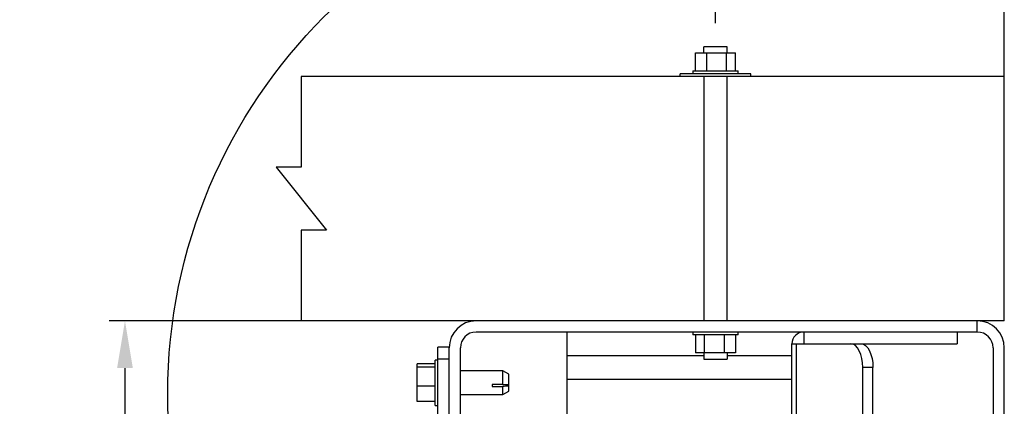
# Model space of a CAD drawing. Header units: inches. Extents: x 170 to 312, y 215 to 248.
# Tile 239 of 256: x 247.295 to 249.25, y 217.359 to 218.127. Entities that reach past the tile are written whole.
import ezdxf

# ---------------------------------------------------------------- set-up
doc = ezdxf.new("R2010")
doc.units = ezdxf.units.IN
doc.header["$LTSCALE"] = 0.25
doc.header["$MEASUREMENT"] = 0
doc.layers.add('ANNOTATIONS', color=1, linetype='Continuous')
doc.layers.add('DETAILS', color=4, linetype='Continuous')
doc.styles.add('ARIAL', font='arial.ttf', dxfattribs={"height": 0.09375})
doc.dimstyles.new('STANDARD$0', dxfattribs={"dimtxt": 0.09375, "dimasz": 0.09375, "dimexe": 0.03125, "dimexo": 0.046875, "dimgap": 0.09, "dimtad": 0, "dimtih": 1, "dimtoh": 1, "dimdec": 4, "dimzin": 0, "dimdsep": 46, "dimtxsty": 'ARIAL', "dimcen": 0.09, "dimadec": 0, "dimazin": 0, "dimtfac": 1, "dimtdec": 4, "dimtofl": 0, "dimtmove": 0, "dimatfit": 1, "dimfxl": 1, "dimtolj": 1, "dimtzin": 0, "dimarcsym": 0})

# ---------------------------------------------------------------- blocks, each defined once
blk = doc.blocks.new('*D86')
at = {"layer": 'ANNOTATIONS', "color": 0, "lineweight": -2, "transparency": 16777216}
for p, q in [((248.4415, 217.5291), (247.4725, 217.5291)), ((247.5038, 217.4354), (247.5038, 217.3011)), ((247.5038, 216.7756), (247.5038, 217.0242)), ((248.4346, 216.6818), (247.4725, 216.6818))]:
    blk.add_line(p, q, dxfattribs=at)
at = {"layer": 'ANNOTATIONS', "color": 0, "transparency": 16777216}
for points in [[(247.4882, 217.4354), (247.5194, 217.4354), (247.5038, 217.5291)], [(247.4882, 216.7756), (247.5194, 216.7756), (247.5038, 216.6818)]]:
    blk.add_solid(points, dxfattribs=at)
at = {"layer": 'defpoints', "color": 0, "transparency": 16777216}
for p in [(248.4884, 217.5291), (247.5038, 216.6818), (248.4815, 216.6818)]:
    blk.add_point(p, dxfattribs=at)
at = {"layer": 'ANNOTATIONS', "color": 0, "transparency": 16777216, "insert": (247.5038, 217.1626), "char_height": 0.09375, "attachment_point": 5, "style": 'ARIAL'}
blk.add_mtext('\\A1;4 7/16"', dxfattribs=at)
blk = doc.blocks.new('*D87')
at = {"layer": 'ANNOTATIONS', "color": 0, "lineweight": -2, "transparency": 16777216}
for p, q in [((248.6767, 218.1203), (248.6767, 218.2805)), ((249.2503, 217.8987), (249.2503, 218.2805)), ((248.5829, 218.2493), (248.4892, 218.2493)), ((249.3441, 218.2493), (249.4378, 218.2493))]:
    blk.add_line(p, q, dxfattribs=at)
at = {"layer": 'ANNOTATIONS', "color": 0, "transparency": 16777216}
for points in [[(248.5829, 218.2649), (248.5829, 218.2336), (248.6767, 218.2493)], [(249.3441, 218.2649), (249.3441, 218.2336), (249.2503, 218.2493)]]:
    blk.add_solid(points, dxfattribs=at)
at = {"layer": 'defpoints', "color": 0, "transparency": 16777216}
for p in [(249.2503, 218.2493), (248.6767, 218.0734), (249.2503, 217.8518)]:
    blk.add_point(p, dxfattribs=at)
at = {"layer": 'ANNOTATIONS', "color": 0, "transparency": 16777216, "insert": (248.9675, 218.2493), "char_height": 0.09375, "attachment_point": 5, "style": 'ARIAL'}
blk.add_mtext('\\A1;3 1/8"', dxfattribs=at)

msp = doc.modelspace()

# ---------------------------------------------------------------- linework, layer by layer
at = {"layer": 'DETAILS'}
for p, q in [((248.65322, 218.06104), (248.65322, 218.0734)), ((248.70009, 218.0734), (248.65322, 218.0734)), ((248.70009, 218.06104), (248.70009, 218.0734)), ((248.63692, 218.04211), (248.63692, 218.06104)), ((248.63692, 218.06104), (248.71638, 218.06104)), ((248.63702, 218.02542), (248.63702, 218.06104)), ((248.65919, 218.02542), (248.65919, 218.06104)), ((248.69883, 218.02542), (248.69883, 218.06104)), ((248.71629, 218.02542), (248.71629, 218.06104)), ((248.71638, 218.04211), (248.71638, 218.06104)), ((248.74665, 218.01979), (248.60665, 218.01979)), ((248.60665, 218.01417), (248.60665, 218.01979)), ((248.63165, 218.02542), (248.63165, 218.01979)), ((248.63165, 218.02542), (248.72165, 218.02542)), ((248.72165, 218.01979), (248.72165, 218.02542)), ((248.74665, 218.01417), (248.74665, 218.01979)), ((249.25031, 218.01417), (247.85403, 218.01417)), ((247.85403, 218.01417), (247.85403, 217.83422)), ((248.65322, 218.01417), (248.65322, 217.52912)), ((248.70009, 217.52912), (248.70009, 218.01417)), ((249.25031, 217.52912), (249.25031, 218.01417)), ((247.85403, 217.83422), (247.80407, 217.83422)), ((247.80407, 217.83422), (247.90398, 217.70907)), ((247.90398, 217.70907), (247.85403, 217.70907)), ((247.85403, 217.70907), (247.85403, 217.52912)), ((249.25031, 217.52912), (247.85403, 217.52912)), ((249.19668, 217.50681), (249.19668, 217.52912)), ((249.19668, 217.50681), (248.20125, 217.50681)), ((248.382, 216.72643), (248.382, 217.50681)), ((248.63165, 217.50681), (248.63165, 217.50118)), ((248.72165, 217.50118), (248.72165, 217.50681)), ((248.85187, 217.50681), (248.85187, 217.48337)), ((249.15656, 217.50681), (249.15656, 217.48337)), ((248.72165, 217.50118), (248.63165, 217.50118)), ((248.63702, 217.50118), (248.63702, 217.46556)), ((248.65448, 217.50118), (248.65448, 217.46556)), ((248.69411, 217.50118), (248.69411, 217.46556)), ((248.71629, 217.50118), (248.71629, 217.46556)), ((248.12531, 217.08661), (248.12531, 217.47658)), ((248.14762, 217.47658), (248.12531, 217.47658)), ((248.14762, 216.75774), (248.14762, 217.47549)), ((248.16993, 216.78043), (248.16993, 217.47549)), ((248.63692, 217.48449), (248.63692, 217.46556)), ((248.71638, 217.48449), (248.71638, 217.46556)), ((248.82843, 217.48337), (249.15656, 217.48337)), ((248.82843, 217.18045), (248.82843, 217.48337)), ((248.83785, 217.22556), (248.83785, 217.48337)), ((249.228, 217.47549), (249.228, 217.25462)), ((249.25031, 217.25462), (249.25031, 217.47549)), ((248.12531, 217.45126), (248.11968, 217.45126)), ((248.11968, 217.36126), (248.11968, 217.45126)), ((248.14762, 217.45314), (248.12531, 217.45314)), ((248.382, 217.45993), (248.65322, 217.45993)), ((248.71638, 217.46556), (248.63692, 217.46556)), ((248.65322, 217.46556), (248.65322, 217.4532)), ((248.65322, 217.4532), (248.70009, 217.4532)), ((248.70009, 217.46556), (248.70009, 217.4532)), ((248.70009, 217.45993), (248.82843, 217.45993)), ((248.08406, 217.36904), (248.08406, 217.44349)), ((248.11968, 217.44349), (248.08406, 217.44349)), ((248.11968, 217.4369), (248.08406, 217.4369)), ((248.25441, 217.4297), (248.16993, 217.4297)), ((248.26593, 217.42305), (248.25441, 217.4297)), ((248.25441, 217.40238), (248.25441, 217.4297)), ((248.96906, 217.27243), (248.96906, 217.43649)), ((248.98936, 217.43649), (248.96906, 217.43649)), ((248.98936, 217.27243), (248.98936, 217.43649)), ((248.26593, 217.38948), (248.26593, 217.42305)), ((248.382, 217.41306), (248.82843, 217.41306)), ((248.11968, 217.39968), (248.08406, 217.39968)), ((248.23312, 217.40238), (248.23312, 217.39858)), ((248.25441, 217.40238), (248.23312, 217.40238)), ((248.23312, 217.39858), (248.25441, 217.39858)), ((248.25441, 217.40238), (248.26593, 217.40348)), ((248.25441, 217.38283), (248.25441, 217.39858)), ((248.25441, 217.38283), (248.26593, 217.38948)), ((248.25475, 217.40241), (248.26593, 217.40241)), ((248.16993, 217.38283), (248.25441, 217.38283)), ((248.11968, 217.36904), (248.08406, 217.36904)), ((248.11968, 217.36126), (248.12531, 217.36126))]:
    msp.add_line(p, q, dxfattribs=at)
at = {"layer": 'DETAILS', "flags": 128}
for points in [[(248.96906, 217.43649), (248.96861, 217.44564), (248.96728, 217.45443), (248.96511, 217.46254), (248.96219, 217.46964), (248.95864, 217.47547), (248.95459, 217.4798), (248.95019, 217.48247), (248.94562, 217.48337)], [(248.96592, 217.48337), (248.97049, 217.48247), (248.97489, 217.4798), (248.97894, 217.47547), (248.98249, 217.46964), (248.98541, 217.46254), (248.98757, 217.45443), (248.98891, 217.44564), (248.98936, 217.43649)]]:
    msp.add_lwpolyline(points, dxfattribs=at)
at = {"layer": 'DETAILS'}
msp.add_circle((248.64749, 217.38376), 1.0587, dxfattribs=at)
for centre, radius, start, end in [((248.20125, 217.47549), 0.05363, 90, 180), ((249.19668, 217.47549), 0.05363, 0, 90), ((248.20125, 217.47549), 0.03131, 90, 180), ((248.85187, 217.48337), 0.02344, 90, 180), ((249.19668, 217.47549), 0.03131, 0, 90)]:
    msp.add_arc(centre, radius, start, end, dxfattribs=at)
msp.add_open_spline([(248.26593, 217.39971), (248.26547, 217.39966), (248.26163, 217.39928), (248.25779, 217.39891), (248.25441, 217.39858)], degree=3, knots=[0, 0, 0, 0, 0.12085254, 1, 1, 1, 1], dxfattribs=at)

# ---------------------------------------------------------------- dimensions: what is measured, and where the dimension line sits
at = {"layer": 'ANNOTATIONS'}
dim = msp.add_linear_dim(base=(249.25031, 218.24927), p1=(248.67665, 218.0734), p2=(249.25031, 217.8518), text='3 1/8"', dimstyle='STANDARD$0', dxfattribs=at)
dim.commit()
dim.dimension.update_dxf_attribs({"geometry": '*D87', "text_midpoint": (248.96752, 218.24927), "dimtype": 160})
dim = msp.add_linear_dim(base=(247.50379, 216.68181), p1=(248.48835, 217.52912), p2=(248.48146, 216.68181), angle=90, text='4 7/16"', dimstyle='STANDARD$0', dxfattribs=at)
dim.commit()
dim.dimension.update_dxf_attribs({"geometry": '*D86', "text_midpoint": (247.50379, 217.16264), "dimtype": 160})

doc.saveas('drawing.dxf')
